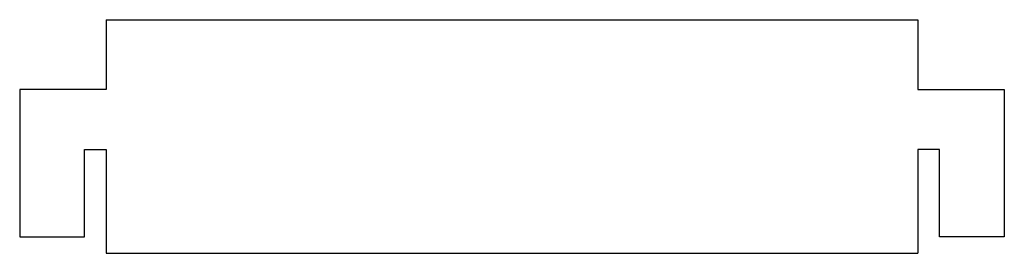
# Model space of a CAD drawing. Header units: millimetres. Extents: x -285 to 285, y -68 to 68.
import ezdxf

# ---------------------------------------------------------------- set-up
doc = ezdxf.new("R2010")
doc.units = ezdxf.units.MM

msp = doc.modelspace()

# ---------------------------------------------------------------- linework, layer by layer
at = {"color": 7, "linetype": 'Continuous', "lineweight": 25}
for p, q in [((-235, 67.5), (235, 67.5)), ((-235, 67.5), (-235, 27.1)), ((235, 67.5), (235, 27.1)), ((-285, 27.1), (-285, -57.9)), ((-235, 27.1), (-285, 27.1)), ((235, 27.1), (285, 27.1)), ((285, 27.1), (285, -57.9)), ((-247.5, -7.5), (-235, -7.5)), ((-247.5, -57.9), (-247.5, -7.5)), ((-235, -7.5), (-235, -67.5)), ((247.5, -7.5), (235, -7.5)), ((235, -7.5), (235, -67.5)), ((247.5, -57.9), (247.5, -7.5)), ((-285, -57.9), (-247.5, -57.9)), ((285, -57.9), (247.5, -57.9)), ((-235, -67.5), (235, -67.5))]:
    msp.add_line(p, q, dxfattribs=at)

doc.saveas('drawing.dxf')
